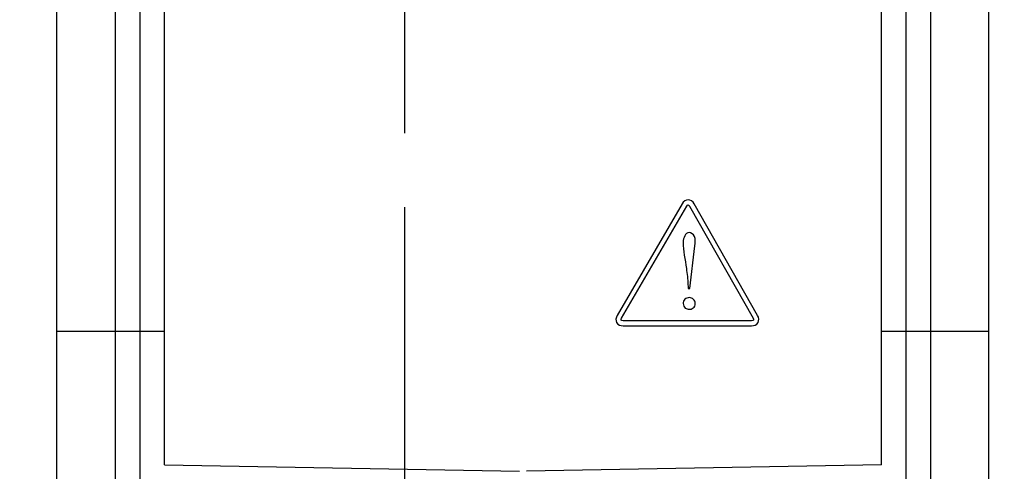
# Model space of a CAD drawing. Header units: inches. Extents: x 0 to 22, y 0 to 17.
# Tile 7 of 23: x 3.828 to 4.66, y 5.879 to 6.261. Entities that reach past the tile are written whole.
import ezdxf

# ---------------------------------------------------------------- set-up
doc = ezdxf.new("R2010")
doc.units = ezdxf.units.IN
doc.header["$LTSCALE"] = 1.21
doc.header["$MEASUREMENT"] = 0
doc.linetypes.add('CENTER', pattern=[0.6, 0.375, -0.075, 0.075, -0.075])
doc.layers.get('0').update_dxf_attribs({"linetype": 'CONTINUOUS'})
doc.layers.add('DEFAULT_1', color=7, linetype='CENTER')
doc.layers.add('DIMENSIONS', color=7, linetype='CONTINUOUS')
doc.styles.get("Standard").update_dxf_attribs({"font": 'txt', "width": 0.8})
doc.dimstyles.new('DIMSTYLE_1', dxfattribs={"dimtxt": 0.125, "dimasz": 0.18, "dimexe": 0.18, "dimexo": 0.0625, "dimgap": 0.09, "dimtad": 0, "dimtih": 1, "dimtoh": 1, "dimdec": 3, "dimzin": 4, "dimdsep": 46, "dimtxsty": 'STANDARD', "dimblk": '_FILLED', "dimblk1": '_FILLED', "dimblk2": '_FILLED', "dimcen": 0.09, "dimadec": 0, "dimazin": 0, "dimtp": 0.001, "dimtm": 0.001, "dimtfac": 1, "dimtdec": 3, "dimtofl": 0, "dimtmove": 0, "dimatfit": 3, "dimldrblk": '_FILLED', "dimfxl": 1, "dimtolj": 1, "dimtzin": 4, "dimarcsym": 0})
doc.dimstyles.new('DIMSTYLE_2', dxfattribs={"dimtxt": 0.125, "dimasz": 0.18, "dimexe": 0.18, "dimexo": 0.0625, "dimgap": 0.09, "dimtad": 0, "dimtih": 1, "dimtoh": 1, "dimdec": 3, "dimzin": 4, "dimdsep": 46, "dimtxsty": 'STANDARD', "dimblk": '_FILLED', "dimblk1": '_FILLED', "dimblk2": '_FILLED', "dimcen": 0.09, "dimadec": 0, "dimazin": 0, "dimtp": 0.001, "dimtm": 0.001, "dimtfac": 1, "dimtdec": 3, "dimtofl": 0, "dimtmove": 0, "dimatfit": 3, "dimldrblk": '_FILLED', "dimfxl": 1, "dimtolj": 1, "dimtzin": 4, "dimarcsym": 0})

# ---------------------------------------------------------------- blocks, each defined once
blk = doc.blocks.new('*D0')
at = {"layer": 'DIMENSIONS', "color": 2, "linetype": 'CONTINUOUS'}
blk.add_line((3.89083, 6.36488), (2.58084, 6.36488), dxfattribs=at)
at = {"layer": 'DIMENSIONS', "color": 2, "linetype": 'CONTINUOUS', "width": 0.8}
for s, p in [('[', (1.81834, 6.30238)), (']', (2.41834, 6.30238)), ('.941', (1.29334, 6.30238)), ('23.91', (1.91834, 6.30238))]:
    blk.add_text(s, height=0.125, dxfattribs=at).set_placement(p)
blk = doc.blocks.new('_FILLED')
at = {"color": 0, "linetype": 'BYBLOCK'}
blk.add_solid([(0, 0), (-1, 0.1736), (-1, -0.1736)], dxfattribs=at)
blk = doc.blocks.new('*D1')
at = {"layer": 'DIMENSIONS', "color": 2, "linetype": 'CONTINUOUS'}
blk.add_line((3.89083, 7.84913), (2.58084, 7.84913), dxfattribs=at)
at = {"layer": 'DIMENSIONS', "color": 2, "linetype": 'CONTINUOUS', "width": 0.8}
for s, p in [('[', (1.81834, 7.78663)), (']', (2.41834, 7.78663)), ('2.426', (1.19334, 7.78663)), ('61.61', (1.91834, 7.78663))]:
    blk.add_text(s, height=0.125, dxfattribs=at).set_placement(p)
blk = doc.blocks.new('*D4')
at = {"layer": 'DIMENSIONS', "color": 2, "linetype": 'CONTINUOUS'}
blk.add_line((4.23778, 10.24558), (2.58084, 10.24558), dxfattribs=at)
at = {"layer": 'DIMENSIONS', "color": 2, "linetype": 'CONTINUOUS', "width": 0.8}
for s, p in [('[', (1.71834, 10.18308)), (']', (2.41834, 10.18308)), ('4.822', (1.09334, 10.18308)), ('122.48', (1.81834, 10.18308))]:
    blk.add_text(s, height=0.125, dxfattribs=at).set_placement(p)
blk = doc.blocks.new('*D6')
at = {"layer": 'DIMENSIONS', "color": 2, "linetype": 'CONTINUOUS'}
for p, q in [((4.66028, 10.36502), (5.93739, 10.36502)), ((5.81239, 10.36502), (5.81239, 8.19151)), ((5.81239, 5.30214), (5.81239, 7.94151)), ((4.20184, 5.30214), (5.93739, 5.30214))]:
    blk.add_line(p, q, dxfattribs=at)
at = {"layer": 'DIMENSIONS', "color": 2, "linetype": 'CONTINUOUS', "xscale": 0.18, "yscale": 0.18, "zscale": 0.18}
for p, rotation in [((5.81239, 10.36502), 90), ((5.81239, 5.30214), 270)]:
    blk.add_blockref('_FILLED', p, dxfattribs=dict(at, rotation=rotation))
at = {"layer": 'DIMENSIONS', "color": 2, "linetype": 'CONTINUOUS', "width": 0.8}
for s, p in [('[', (5.77489, 8.00401)), (']', (6.37489, 8.00401)), ('5.063', (5.14989, 8.00401)), ('128.6', (5.87489, 8.00401))]:
    blk.add_text(s, height=0.125, dxfattribs=at).set_placement(p)
blk = doc.blocks.new('*D8')
at = {"layer": 'DIMENSIONS', "color": 2, "linetype": 'CONTINUOUS'}
for p, q in [((4.15314, 6.10258), (4.15314, 4.99066)), ((4.15314, 4.99066), (4.36205, 4.84485)), ((4.36205, 4.84485), (4.36205, 4.61464))]:
    blk.add_line(p, q, dxfattribs=at)
at = {"layer": 'DIMENSIONS', "color": 2, "linetype": 'CONTINUOUS', "width": 0.8}
for s, p in [(']', (4.42455, 4.45214)), ('3.83', (4.42455, 4.05214)), ('[', (4.42455, 3.95214)), ('.151', (4.42455, 3.42714)), ('2X ', (4.42455, 3.12714))]:
    blk.add_text(s, height=0.125, rotation=90, dxfattribs=at).set_placement(p)
blk = doc.blocks.new('*D9')
at = {"layer": 'DIMENSIONS', "color": 2, "linetype": 'CONTINUOUS'}
blk.add_line((4.24369, 9.90958), (4.24369, 10.80777), dxfattribs=at)
at = {"layer": 'DIMENSIONS', "color": 2, "linetype": 'CONTINUOUS', "width": 0.8}
for s, p in [(']', (4.30619, 11.89527)), ('6.13', (4.30619, 11.49527)), ('[', (4.30619, 11.39527)), ('.241', (4.30619, 10.87027))]:
    blk.add_text(s, height=0.125, rotation=90, dxfattribs=at).set_placement(p)

msp = doc.modelspace()

# ---------------------------------------------------------------- linework, layer by layer
at = {"color": 9, "linetype": 'CONTINUOUS'}
for p, q in [((3.9089, 5.58185), (3.9089, 10.08732)), ((4.59778, 10.08732), (4.59778, 5.58185)), ((3.85934, 5.99758), (3.95034, 5.99758)), ((4.55634, 5.99758), (4.64734, 5.99758))]:
    msp.add_line(p, q, dxfattribs=at)
at = {"color": 7, "linetype": 'CONTINUOUS'}
for p, q in [((3.85934, 5.61966), (3.85934, 10.04949)), ((4.64734, 5.61968), (4.64734, 10.04951)), ((3.92934, 10.03505), (3.92934, 5.63412)), ((4.57734, 5.63412), (4.57734, 10.03505)), ((3.95034, 5.88458), (3.95034, 9.78458)), ((4.55634, 5.88458), (4.55634, 9.78458)), ((4.38798, 6.10546), (4.33293, 6.01085)), ((4.33672, 6.00865), (4.39174, 6.10332)), ((4.39426, 6.10332), (4.44797, 6.00873)), ((4.45177, 6.01087), (4.39803, 6.10546)), ((4.39438, 6.03369), (4.39866, 6.06993)), ((4.39231, 6.04389), (4.39312, 6.03369)), ((4.39312, 6.03369), (4.39438, 6.03369)), ((4.44664, 6.00651), (4.33796, 6.00651)), ((4.33796, 6.00214), (4.44664, 6.00214)), ((3.95034, 5.88458), (4.25034, 5.87935)), ((4.55634, 5.88458), (4.25634, 5.87935))]:
    msp.add_line(p, q, dxfattribs=at)
for points, knots in [([(4.39803, 6.10546), (4.39706, 6.10722), (4.39302, 6.11049), (4.38899, 6.10722), (4.38798, 6.10546)], [0, 0, 0, 0, 0.497626, 1, 1, 1, 1]), ([(4.39174, 6.10332), (4.39203, 6.10382), (4.39304, 6.10514), (4.39398, 6.1038), (4.39426, 6.10332)], [0, 0, 0, 0, 0.508847, 1, 1, 1, 1]), ([(4.39866, 6.06993), (4.39898, 6.07254), (4.39987, 6.07738), (4.39556, 6.08102), (4.39372, 6.08102)], [0, 0, 0, 0, 0.588663, 1, 1, 1, 1]), ([(4.38881, 6.07305), (4.38881, 6.06552), (4.39093, 6.05586), (4.3921, 6.04614), (4.39231, 6.04389)], [0, 0, 0, 0, 0.768447, 1, 1, 1, 1]), ([(4.38881, 6.02099), (4.3888, 6.0202), (4.3891, 6.01875), (4.39082, 6.01671), (4.3939, 6.01577), (4.39777, 6.01691), (4.39904, 6.01962), (4.39903, 6.02106), (4.39903, 6.02109)], [0, 0, 0, 0, 0.150018, 0.275435, 0.497435, 0.730018, 0.993807, 1, 1, 1, 1]), ([(4.39903, 6.02109), (4.39902, 6.02238), (4.39786, 6.025), (4.39391, 6.02663), (4.38985, 6.02503), (4.38882, 6.02233), (4.38881, 6.02099)], [0, 0, 0, 0, 0.242915, 0.499371, 0.747092, 1, 1, 1, 1]), ([(4.44664, 6.00214), (4.44866, 6.00214), (4.4534, 6.00405), (4.45277, 6.00913), (4.45177, 6.01087)], [0, 0, 0, 0, 0.501528, 1, 1, 1, 1]), ([(4.33796, 6.00651), (4.33739, 6.00651), (4.33574, 6.00665), (4.33641, 6.00817), (4.33672, 6.00865)], [0, 0, 0, 0, 0.501186, 1, 1, 1, 1])]:
    msp.add_open_spline(points, degree=3, knots=knots, dxfattribs=at)
for points in [[(4.39372, 6.08102), (4.3906, 6.08102), (4.38881, 6.07617), (4.38881, 6.07305)], [(4.33293, 6.01085), (4.33191, 6.00912), (4.33152, 6.00657), (4.33255, 6.00485)], [(4.33255, 6.00485), (4.33353, 6.00309), (4.33594, 6.00214), (4.33796, 6.00214)], [(4.44832, 6.00702), (4.44801, 6.00652), (4.44723, 6.00651), (4.44664, 6.00651)], [(4.44797, 6.00873), (4.44826, 6.00823), (4.44862, 6.00752), (4.44832, 6.00702)]]:
    msp.add_open_spline(points, degree=3, dxfattribs=at)
at = {"layer": 'DEFAULT_1', "color": 7, "linetype": 'CENTER'}
msp.add_line((4.15314, 6.36488), (4.15314, 6.16508), dxfattribs=at)

# ---------------------------------------------------------------- dimensions: what is measured, and where the dimension line sits
at = {"layer": 'DIMENSIONS', "color": 2, "linetype": 'CONTINUOUS'}
for feature_location, offset, dtype, origin, picture, middle in [((4.24369, 9.90958), (0, 0.89819), 1, (4.00234, 5.42358), '*D9', (4.24369, 11.43277)), ((4.23778, 10.24558), (-1.65695, 0), 0, (3.79828, 5.42358), '*D4', (1.80584, 10.24558)), ((3.89083, 7.84913), (-1.30999, 0), 0, (3.79828, 5.42358), '*D1', (1.85584, 7.84913)), ((3.89083, 6.36488), (-1.30999, 0), 0, (3.79828, 5.42358), '*D0', (1.90584, 6.36488))]:
    dim = msp.add_ordinate_dim(feature_location=feature_location, offset=offset, dtype=dtype, origin=origin, dimstyle='DIMSTYLE_1', dxfattribs=at)
    dim.commit()
    dim.dimension.update_dxf_attribs({"geometry": picture, "text_midpoint": middle})
dim = msp.add_linear_dim(base=(5.81239, 10.36502), p1=(4.20184, 5.30214), p2=(4.66028, 10.36502), angle=90, dimstyle='DIMSTYLE_2', dxfattribs=at)
dim.commit()
dim.dimension.update_dxf_attribs({"geometry": '*D6', "text_midpoint": (5.81239, 8.06651), "dimtype": 160})
dim = msp.add_ordinate_dim(feature_location=(4.15314, 6.10258), offset=(0.20891, -1.48793), dtype=0, origin=(4.00234, 5.21953), text='2X <>', dimstyle='DIMSTYLE_1', dxfattribs=at)
dim.commit()
dim.dimension.update_dxf_attribs({"geometry": '*D8', "text_midpoint": (4.36205, 3.83964)})

doc.saveas('drawing.dxf')
